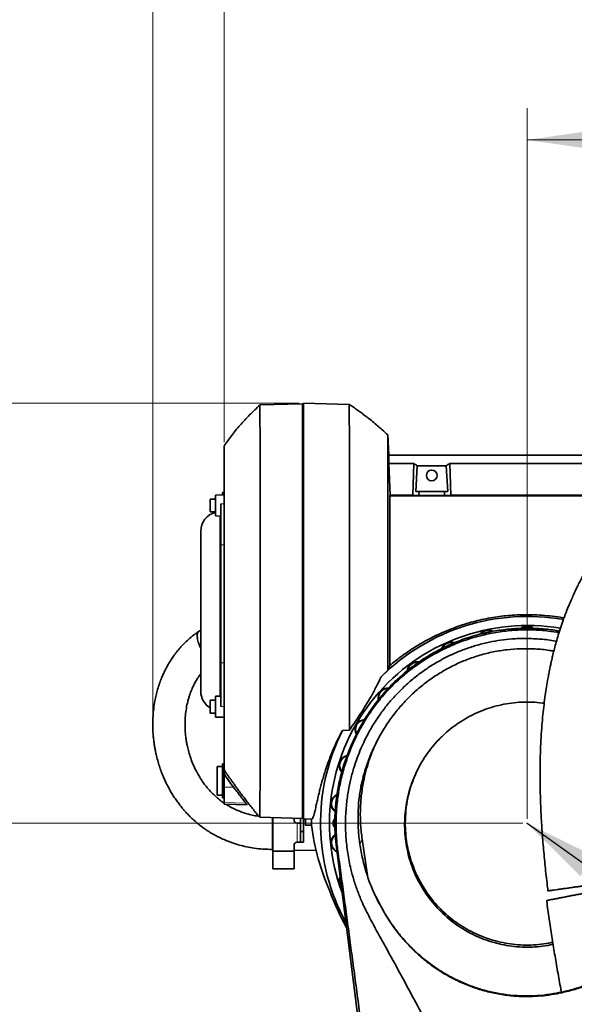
# Model space of a CAD drawing. Header units: millimetres. Extents: x 0 to 11920, y 0 to 8400.
# Tile 49 of 55: x 7765 to 8289, y 6710 to 7638. Entities that reach past the tile are written whole.
import ezdxf

# ---------------------------------------------------------------- set-up
doc = ezdxf.new("R2010")
doc.units = ezdxf.units.MM
doc.header["$LTSCALE"] = 20
doc.header["$PDSIZE"] = -1
doc.styles.add('SLDTEXTSTYLE0', font='TXT', dxfattribs={"width": 0.605})
doc.dimstyles.new('SLDDIMSTYLE0', dxfattribs={"dimtxt": 70, "dimasz": 70, "dimexe": 0, "dimexo": 0.0625, "dimgap": 17.5, "dimtad": 1, "dimdec": 1, "dimrnd": 1e-09, "dimzin": 12, "dimdsep": 46, "dimtxsty": 'SLDTEXTSTYLE0', "dimsah": 1, "dimcen": 0.09, "dimadec": 0, "dimazin": 3, "dimtfac": 1, "dimtofl": 0, "dimtmove": 0, "dimatfit": 3, "dimfxl": 1, "dimfrac": 2, "dimtolj": 1, "dimtzin": 12, "dimarcsym": 0})
doc.dimstyles.new('SLDDIMSTYLE1', dxfattribs={"dimtxt": 70, "dimasz": 70, "dimexe": 0, "dimexo": 0.0625, "dimgap": 17.5, "dimtad": 1, "dimdec": 0, "dimrnd": 1e-09, "dimzin": 12, "dimdsep": 46, "dimtxsty": 'SLDTEXTSTYLE0', "dimsah": 1, "dimcen": 0.09, "dimadec": 0, "dimazin": 3, "dimtfac": 1, "dimtofl": 0, "dimtmove": 0, "dimatfit": 3, "dimfxl": 1, "dimfrac": 2, "dimtolj": 1, "dimtzin": 12, "dimarcsym": 0})
doc.dimstyles.new('SLDDIMSTYLE2', dxfattribs={"dimtxt": 0.18, "dimasz": 70, "dimexe": 0, "dimexo": 0.0625, "dimgap": 0, "dimtad": 0, "dimtih": 1, "dimtoh": 1, "dimdec": 0, "dimrnd": 1e-09, "dimzin": 0, "dimdsep": 46, "dimtxsty": 'Standard', "dimsah": 1, "dimcen": 0.09, "dimadec": 0, "dimazin": 0, "dimtfac": 70, "dimtdec": 0, "dimtofl": 0, "dimtmove": 0, "dimatfit": 3, "dimfxl": 1, "dimfrac": 2, "dimtolj": 1, "dimtzin": 0, "dimarcsym": 0})

# ---------------------------------------------------------------- blocks, each defined once
blk = doc.blocks.new('_D_6')
at = {"color": 7, "linetype": 'Continuous', "lineweight": 0}
for p, q in [((8029.12, 7276.52), (6852.12, 7276.52)), ((6882.12, 7276.52), (6882.12, 4955.37)), ((8095.62, 4955.37), (6852.12, 4955.37))]:
    blk.add_line(p, q, dxfattribs=at)
at = {"color": 7, "linetype": 'Continuous', "lineweight": 18}
for points in [[(6882.12, 7276.52), (6872.12, 7206.52), (6892.12, 7206.52)], [(6882.12, 4955.37), (6892.12, 5025.37), (6872.12, 5025.37)]]:
    blk.add_solid(points, dxfattribs=at)
at = {"color": 7, "linetype": 'Continuous', "lineweight": 18, "insert": (6791.88, 6009), "char_height": 70, "attachment_point": 1, "rotation": 90, "style": 'SLDTEXTSTYLE0'}
blk.add_mtext('2321', dxfattribs=at)
blk = doc.blocks.new('_D_7')
at = {"color": 7, "linetype": 'Continuous', "lineweight": 0}
for p, q in [((7890.8, 6975.57), (7890.8, 7834.88)), ((9926.62, 7183.37), (9926.62, 7834.88)), ((7890.8, 7804.88), (9926.62, 7804.88))]:
    blk.add_line(p, q, dxfattribs=at)
at = {"color": 7, "linetype": 'Continuous', "lineweight": 18}
for centre, start, end in [((8869.09, 7858.59), 153.43495, 206.56505), ((8948.33, 7858.59), 333.43495, 26.56505)]:
    blk.add_arc(centre, 120.11, start, end, dxfattribs=at)
for points in [[(7890.8, 7804.88), (7960.8, 7794.88), (7960.8, 7814.88)], [(9926.62, 7804.88), (9856.62, 7814.88), (9856.62, 7794.88)]]:
    blk.add_solid(points, dxfattribs=at)
at = {"color": 7, "linetype": 'Continuous', "lineweight": 18, "insert": (8761.66, 7895.11), "char_height": 70, "attachment_point": 1, "style": 'SLDTEXTSTYLE0'}
blk.add_mtext('2082,5', dxfattribs=at)
blk = doc.blocks.new('_D_8')
at = {"color": 7, "linetype": 'Continuous', "lineweight": 0}
for p, q in [((7958.12, 7239.92), (7958.12, 7694.88)), ((9926.62, 7183.37), (9926.62, 7694.88)), ((7958.12, 7664.88), (9926.62, 7664.88))]:
    blk.add_line(p, q, dxfattribs=at)
at = {"color": 7, "linetype": 'Continuous', "lineweight": 18}
for points in [[(7958.12, 7664.88), (8028.12, 7654.88), (8028.12, 7674.88)], [(9926.62, 7664.88), (9856.62, 7674.88), (9856.62, 7654.88)]]:
    blk.add_solid(points, dxfattribs=at)
at = {"color": 7, "linetype": 'Continuous', "lineweight": 18, "insert": (8795.32, 7755.11), "char_height": 70, "attachment_point": 1, "style": 'SLDTEXTSTYLE0'}
blk.add_mtext('1968,5', dxfattribs=at)
blk = doc.blocks.new('_D_9')
at = {"color": 7, "linetype": 'Continuous', "lineweight": 0}
for p, q in [((8244.12, 6884.37), (8244.12, 7554.88)), ((9706.62, 7084.37), (9706.62, 7554.88)), ((9706.62, 7524.88), (8244.12, 7524.88))]:
    blk.add_line(p, q, dxfattribs=at)
at = {"color": 7, "linetype": 'Continuous', "lineweight": 18}
for points in [[(8244.12, 7524.88), (8314.12, 7514.88), (8314.12, 7534.88)], [(9706.62, 7524.88), (9636.62, 7534.88), (9636.62, 7514.88)]]:
    blk.add_solid(points, dxfattribs=at)
at = {"color": 7, "linetype": 'Continuous', "lineweight": 18, "insert": (8828.32, 7615.11), "char_height": 70, "attachment_point": 1, "style": 'SLDTEXTSTYLE0'}
blk.add_mtext('1462,5', dxfattribs=at)
blk = doc.blocks.new('_D_10')
at = {"color": 7, "linetype": 'Continuous', "lineweight": 0}
for p, q in [((8240.12, 6880.37), (6992.12, 6880.37)), ((7022.12, 6880.37), (7022.12, 5735.37)), ((8240.12, 5735.37), (6992.12, 5735.37))]:
    blk.add_line(p, q, dxfattribs=at)
at = {"color": 7, "linetype": 'Continuous', "lineweight": 18}
for points in [[(7022.12, 6880.37), (7012.12, 6810.37), (7032.12, 6810.37)], [(7022.12, 5735.37), (7032.12, 5805.37), (7012.12, 5805.37)]]:
    blk.add_solid(points, dxfattribs=at)
at = {"color": 7, "linetype": 'Continuous', "lineweight": 18, "insert": (6931.88, 6200.93), "char_height": 70, "attachment_point": 1, "rotation": 90, "style": 'SLDTEXTSTYLE0'}
blk.add_mtext('1145', dxfattribs=at)

msp = doc.modelspace()

# ---------------------------------------------------------------- linework, layer by layer
at = {"color": 7, "linetype": 'Continuous', "lineweight": 35}
for p, q in [((8032.12, 7275.89), (7991.94, 7274.84)), ((8033.12, 7275.83), (8032.12, 7275.89)), ((8032.12, 7275.89), (8032.12, 6884.85)), ((8033.12, 7276.52), (8033.12, 6884.22)), ((8033.12, 7276.52), (8076.26, 7275.39)), ((8077.24, 7274.7), (8076, 7275.56)), ((8076.26, 7275.39), (8076.26, 7275.38)), ((8113.6, 7227.37), (8112.59, 7246.62)), ((8112.77, 7246.16), (8112.6, 7246.31)), ((8113.6, 7227.37), (8113.6, 7219.66)), ((8113.6, 7227.37), (8363.12, 7227.37)), ((8115.03, 7189.82), (8113.6, 7219.66)), ((8137.13, 7219.66), (8113.6, 7219.66)), ((8136.22, 7189.82), (8137.13, 7219.66)), ((8140.47, 7217.48), (8139.01, 7193.37)), ((8140.47, 7217.48), (8167.77, 7217.48)), ((8167.77, 7217.48), (8169.23, 7193.37)), ((8172.01, 7189.82), (8171.11, 7219.66)), ((8171.11, 7219.66), (8327.13, 7219.66)), ((7958.12, 7190.06), (7950.12, 7189.92)), ((7950.12, 7175.9), (7950.12, 7189.92)), ((7958.12, 7192.37), (7956.62, 7192.33)), ((7956.62, 7192.33), (7956.62, 7190.04)), ((8114.62, 7189.19), (8115.03, 7189.82)), ((8114.62, 7189.19), (8114.62, 7029.14)), ((8351.87, 7189.19), (8114.62, 7189.19)), ((8115.03, 7189.82), (8136.22, 7189.82)), ((8141.99, 7189.47), (8136.22, 7189.82)), ((8139.01, 7193.37), (8142.11, 7193.37)), ((8142.11, 7193.37), (8141.99, 7189.47)), ((8166.25, 7189.47), (8141.99, 7189.47)), ((8166.13, 7193.37), (8142.11, 7193.37)), ((8166.25, 7189.47), (8166.13, 7193.37)), ((8169.23, 7193.37), (8166.13, 7193.37)), ((8166.25, 7189.47), (8172.01, 7189.82)), ((8326.22, 7189.82), (8172.01, 7189.82)), ((7950.12, 7186.06), (7945.12, 7186.06)), ((7945.12, 7174.06), (7945.12, 7186.06)), ((7955.12, 7142.86), (7955.12, 7181.65)), ((7945.12, 7174.06), (7950.12, 7174.06)), ((7950.12, 7170.2), (7950.12, 7175.9)), ((7950.12, 7170.2), (7955.12, 7170.12)), ((7936.12, 7155.9), (7936.12, 7004.84)), ((7955.12, 7031.7), (7955.12, 7142.86)), ((7955.12, 6990.4), (7955.12, 7031.7)), ((8106.33, 7018.35), (8112.59, 7024.54)), ((7950.12, 6996.26), (7945.12, 6996.26)), ((7945.12, 6984.26), (7945.12, 6996.26)), ((7955.12, 7000.21), (7950.12, 7000.12)), ((7950.12, 6986.1), (7950.12, 7000.12)), ((8105.84, 6997.93), (8105.84, 6997.93)), ((7950.12, 6980.4), (7950.12, 6986.1)), ((7945.12, 6984.26), (7950.12, 6984.26)), ((7950.12, 6980.4), (7958.12, 6980.26)), ((8076.39, 6968.17), (8069.85, 6967.87)), ((8081.88, 6961.82), (8080.35, 6958.62)), ((7956.62, 6933.87), (7951.62, 6933.87)), ((7951.62, 6933.87), (7951.62, 6906.87)), ((7958.12, 6936.37), (7956.62, 6936.33)), ((7956.62, 6936.33), (7956.62, 6904.41)), ((7958.12, 6914.42), (7958.12, 6927.17)), ((7958.12, 6899.77), (7958.12, 6914.42)), ((7951.62, 6906.87), (7956.62, 6906.87)), ((7956.62, 6904.41), (7958.12, 6904.37)), ((7958.12, 6898.37), (7958.12, 6899.77)), ((7958.12, 6898.37), (7979.76, 6897.8)), ((7991.94, 6885.9), (8032.12, 6884.85)), ((8004.12, 6882.37), (8004.12, 6885.58)), ((8004.12, 6882.37), (8004.12, 6860.37)), ((8024.12, 6885.06), (8024.12, 6883.37)), ((8030.12, 6884.9), (8030.12, 6872.37)), ((8032.12, 6884.85), (8033.12, 6884.91)), ((8033.12, 6884.91), (8033.12, 6872.37)), ((8035.12, 6884.28), (8033.12, 6884.22)), ((8040.8, 6884.43), (8035.12, 6884.28)), ((8035.12, 6878.37), (8035.12, 6884.28)), ((8030.12, 6880.37), (8027.12, 6880.37)), ((8040.77, 6878.37), (8035.12, 6878.37)), ((8030.12, 6872.37), (8033.12, 6872.37)), ((8030.12, 6872.37), (8030.12, 6862.37)), ((8033.12, 6872.37), (8033.12, 6862.37)), ((8088.4, 6865.28), (8093.37, 6831)), ((8003.77, 6855.64), (8004.12, 6855.63)), ((8004.12, 6860.37), (8004.12, 6854.04)), ((8024.12, 6854.04), (8024.12, 6859.37)), ((8024.12, 6854.98), (8045.04, 6854.5)), ((8027.12, 6862.37), (8030.12, 6862.37)), ((8030.12, 6862.37), (8033.12, 6862.37)), ((8162.79, 6084.19), (8064.08, 6857.39)), ((8004.12, 6854.04), (8024.12, 6854.04)), ((8004.12, 6854.04), (8004.12, 6837.37)), ((8024.12, 6854.04), (8024.12, 6837.37)), ((8063.23, 6854.28), (8063.88, 6854.27)), ((8004.12, 6837.37), (8024.12, 6837.37)), ((8108.12, 6798.29), (8107.74, 6799.09)), ((8273.52, 6719.82), (8273.6, 6720.4))]:
    msp.add_line(p, q, dxfattribs=at)
at = {"color": 8, "linetype": 'Continuous', "lineweight": 18}
for p, q in [((7955.12, 7181.65), (7958.12, 7181.66)), ((7954.12, 7040.84), (7954.12, 7170.13)), ((7955.12, 7142.86), (7958.12, 7142.89)), ((7954.12, 7000.19), (7954.12, 7040.84)), ((7955.12, 7031.7), (7958.12, 7031.68)), ((7955.12, 6990.4), (7958.12, 6990.4)), ((7958.12, 6914.42), (7966.96, 6914.36)), ((7958.12, 6899.77), (7978.73, 6899.25)), ((8027.12, 6880.37), (8027.12, 6862.37)), ((8086.4, 6860.3), (8088.4, 6865.28)), ((8065.49, 6854.26), (8064.08, 6857.39))]:
    msp.add_line(p, q, dxfattribs=at)
at = {"color": 7, "linetype": 'Continuous', "lineweight": 35}
msp.add_circle((8154.12, 7208.37), 5.1, dxfattribs=at)
for centre, radius, start, end in [((7954.12, 7155.9), 18, 102.83959, 180), ((8244.12, 6880.37), 195, 79.89182, 134.96151), ((8244.12, 6880.37), 186.5, 80.29756, 200.57249), ((8207.42, 7053.01), 9.5, 61.89352, 144.25837), ((8207.42, 7053.01), 9.14, 65.17252, 140.74187), ((8244.12, 7056.87), 9.5, 49.73824, 130.84174), ((8244.12, 7056.87), 9.14, 52.68107, 126.22974), ((8172.33, 7041.61), 9.5, 70.22448, 158.55778), ((8172.33, 7041.61), 9.14, 72.68709, 155.9258), ((8140.37, 7023.16), 9.5, 78.37684, 174.48548), ((8140.37, 7023.16), 9.14, 80.62094, 172.89386), ((7954.12, 7004.84), 18, 180, 240), ((8112.95, 6998.47), 9.5, 85.69364, 191.89234), ((8112.95, 6998.47), 9.14, 87.65594, 190.0603), ((8091.26, 6968.62), 9.5, 93.32534, 209.00924), ((8091.26, 6968.62), 9.14, 95.09876, 207.17534), ((8244.12, 6880.37), 195, 153.3386, 208.72031), ((8076.26, 6934.91), 9.5, 102.15149, 222.26541), ((8076.26, 6934.91), 9.14, 103.63358, 220.36221), ((8068.59, 6898.82), 9.5, 114.77251, 233.98763), ((8068.59, 6898.82), 9.14, 116.21507, 231.97609), ((8027.12, 6883.37), 3, 180, 270), ((8244.12, 6880.37), 203.36, 178.85719, 180.5635), ((8067.62, 6880.37), 6.5, 138.53472, 180), ((8067.62, 6880.37), 6.5, 180, 220.49631), ((8068.59, 6861.92), 9.5, 127.03954, 245.20783), ((8068.59, 6861.92), 9.14, 128.70825, 243.76197), ((8027.12, 6859.37), 3, 90, 180), ((8076.26, 6825.83), 9.5, 155.57821, 218.97249), ((8076.26, 6825.83), 9.14, 159.5064, 215.0443), ((8244.12, 6880.37), 196.78, 198.97971, 210.00458)]:
    msp.add_arc(centre, radius, start, end, dxfattribs=at)
for centre, major_axis, ratio, start_param, end_param in [((8101.57, 7080.37), (13.29, 146.8), 0.574205, 5.966268, 6.009786), ((8206.67, 7080.37), (-13.29, 146.8), 0.574205, 0.2734, 0.316917), ((8244.12, 6902.21), (0, 205.89), 0.994357, 1.686854, 2.000863)]:
    msp.add_ellipse(centre, major_axis=major_axis, ratio=ratio, start_param=start_param, end_param=end_param, dxfattribs=at)
for points, knots in [([(7991.94, 7274.81), (7988.67, 7271.74), (7982.16, 7265.59), (7973.17, 7255.87), (7965, 7246.05), (7960.37, 7239.24), (7958.12, 7235.92)], [0, 0, 0, 0, 0.261052, 0.520809, 0.766666, 1, 1, 1, 1]), ([(7991.94, 7274.81), (7991.94, 7274.82), (7991.95, 7274.9), (7991.95, 7274.59), (7991.97, 7273.73), (7991.97, 7271.89), (7991.99, 7268.84), (7992, 7265.07), (7992.01, 7260.97), (7992.02, 7255.86), (7992.03, 7249.58), (7992.04, 7242.14), (7992.04, 7234.37), (7992.05, 7226.81), (7992.06, 7218.06), (7992.06, 7208), (7992.07, 7196.99), (7992.08, 7186.31), (7992.08, 7176.28), (7992.09, 7166.68), (7992.09, 7157.63), (7992.09, 7149.04), (7992.09, 7140.26), (7992.09, 7131.17), (7992.1, 7121.79), (7992.1, 7112.46), (7992.1, 7101.8), (7992.1, 7088.9), (7992.1, 7073.43), (7992.1, 7059.34), (7992.1, 7047.58), (7992.1, 7038.26), (7992.1, 7029.16), (7992.09, 7020.28), (7992.09, 7011.51), (7992.09, 7002.72), (7992.09, 6993.96), (7992.08, 6985.56), (7992.08, 6975.91), (7992.07, 6965.19), (7992.07, 6954.14), (7992.06, 6944.37), (7992.05, 6936.13), (7992.05, 6928.69), (7992.04, 6921.95), (7992.03, 6915.62), (7992.02, 6909.91), (7992.02, 6904.86), (7992.01, 6900.59), (7992, 6896.31), (7991.99, 6892.32), (7991.98, 6889.21), (7991.96, 6887.22), (7991.96, 6886.2), (7991.95, 6885.81), (7991.95, 6885.91), (7991.95, 6885.91)], [0, 0, 0, 0, 0.002152, 0.018244, 0.03273, 0.057169, 0.081753, 0.101957, 0.122242, 0.140112, 0.164551, 0.189136, 0.20934, 0.229626, 0.247496, 0.272344, 0.297346, 0.316729, 0.336184, 0.354877, 0.369999, 0.385122, 0.400383, 0.415644, 0.431695, 0.447787, 0.462273, 0.484577, 0.511276, 0.538165, 0.55389, 0.569652, 0.584775, 0.599897, 0.615158, 0.630419, 0.64647, 0.662562, 0.677048, 0.701487, 0.726072, 0.746275, 0.766561, 0.78443, 0.802634, 0.821369, 0.84017, 0.857881, 0.875647, 0.891822, 0.91667, 0.941672, 0.961055, 0.98051, 0.999203, 1, 1, 1, 1]), ([(8076.39, 6968.17), (8076.39, 6971.99), (8076.4, 6979.69), (8076.4, 6991.93), (8076.41, 7004.7), (8076.41, 7017.94), (8076.41, 7031.26), (8076.41, 7044.54), (8076.42, 7057.44), (8076.41, 7070.18), (8076.42, 7083.23), (8076.42, 7096.55), (8076.41, 7108.81), (8076.41, 7119.43), (8076.41, 7128.75), (8076.41, 7137.99), (8076.41, 7148.56), (8076.4, 7160.02), (8076.4, 7171.1), (8076.4, 7180.49), (8076.39, 7188.59), (8076.39, 7196.44), (8076.39, 7205.24), (8076.38, 7214.51), (8076.37, 7223.17), (8076.37, 7230.27), (8076.36, 7236.22), (8076.36, 7241.8), (8076.35, 7247.65), (8076.34, 7253.52), (8076.33, 7259.17), (8076.32, 7263.99), (8076.31, 7268.04), (8076.3, 7271.41), (8076.28, 7273.9), (8076.27, 7275.2), (8076.26, 7275.33), (8076.26, 7275.39)], [0, 0, 0, 0, 0.03249, 0.065316, 0.098313, 0.131657, 0.164931, 0.196123, 0.22746, 0.256741, 0.286143, 0.319416, 0.350607, 0.373004, 0.395401, 0.418016, 0.440631, 0.473905, 0.505097, 0.527494, 0.549892, 0.572508, 0.595124, 0.628397, 0.659588, 0.681985, 0.704382, 0.726997, 0.749612, 0.780564, 0.811156, 0.841885, 0.872245, 0.904099, 0.939868, 0.975857, 1, 1, 1, 1]), ([(8076.26, 7275.39), (8077.57, 7274.49), (8080.17, 7272.72), (8083.98, 7270.03), (8087.69, 7267.35), (8091.27, 7264.68), (8096.83, 7260.41), (8104.08, 7254.56), (8109.82, 7249.2), (8112.59, 7246.62)], [0, 0, 0, 0, 0.102726, 0.203337, 0.301809, 0.398123, 0.492265, 0.755587, 1, 1, 1, 1]), ([(8112.59, 7024.54), (8112.59, 7027.62), (8112.59, 7033.8), (8112.59, 7043.31), (8112.59, 7053), (8112.59, 7062.45), (8112.59, 7071.59), (8112.59, 7082.03), (8112.59, 7094.17), (8112.59, 7108.01), (8112.59, 7121.81), (8112.59, 7135.29), (8112.59, 7148.27), (8112.59, 7160.76), (8112.59, 7172.82), (8112.59, 7184.18), (8112.59, 7194.74), (8112.59, 7204.47), (8112.59, 7213.43), (8112.59, 7221.41), (8112.59, 7228.32), (8112.59, 7234.19), (8112.59, 7239.03), (8112.59, 7242.31), (8112.59, 7244.4), (8112.59, 7245.67), (8112.59, 7246.47), (8112.59, 7246.57), (8112.59, 7246.62)], [0, 0, 0, 0, 0.030687, 0.06148, 0.0926, 0.123831, 0.151391, 0.179028, 0.22231, 0.265892, 0.310422, 0.355278, 0.39856, 0.442141, 0.486669, 0.531524, 0.574841, 0.618459, 0.663027, 0.707924, 0.751209, 0.794793, 0.839325, 0.884184, 0.912916, 0.941736, 0.970823, 1, 1, 1, 1]), ([(8442.47, 7246.18), (8441.65, 7246.09), (8439.55, 7245.86), (8436.35, 7245.23), (8433.05, 7244.44), (8430.16, 7243.61), (8426.64, 7242.47), (8422.43, 7240.88), (8417.13, 7238.57), (8411.3, 7235.68), (8405.12, 7232.24), (8399.51, 7228.81), (8394.75, 7225.68), (8390.99, 7223.08), (8387.84, 7220.81), (8385.08, 7218.76), (8382.26, 7216.6), (8378.96, 7214.01), (8375.37, 7211.07), (8371.53, 7207.82), (8367.53, 7204.3), (8363.29, 7200.43), (8358.98, 7196.34), (8354.74, 7192.15), (8349.82, 7187.12), (8344.31, 7181.2), (8338.26, 7174.34), (8331.88, 7166.7), (8325.15, 7158.13), (8318.02, 7148.36), (8311.03, 7138.03), (8305.61, 7129.32), (8301.73, 7122.69), (8299.44, 7118.64), (8297.44, 7114.98), (8295.78, 7111.87), (8294.44, 7109.3), (8293.3, 7107.05), (8292.11, 7104.67), (8290.65, 7101.69), (8288.83, 7097.85), (8286.68, 7093.14), (8284.24, 7087.51), (8281.48, 7080.76), (8278.63, 7073.25), (8275.94, 7065.47), (8273.61, 7058.15), (8271.62, 7051.36), (8269.94, 7045.12), (8268.53, 7039.54), (8267.38, 7034.61), (8266.39, 7030.18), (8265.48, 7025.84), (8264.59, 7021.31), (8263.55, 7015.71), (8262.41, 7008.92), (8261.19, 7000.81), (8260.04, 6992.02), (8259, 6982.55), (8258.07, 6972.34), (8257.3, 6961.3), (8256.71, 6949.36), (8256.35, 6936.48), (8256.27, 6922.7), (8256.51, 6908.07), (8257.08, 6892.63), (8258, 6876.43), (8259.27, 6859.49), (8260.91, 6841.86), (8262.43, 6827.46), (8263.51, 6818.93), (8263.81, 6816.49)], [0, 0, 0, 0, 0.007112, 0.018275, 0.027849, 0.036271, 0.044532, 0.060325, 0.076279, 0.096605, 0.118145, 0.138779, 0.153581, 0.166906, 0.177651, 0.186095, 0.195635, 0.20712, 0.220579, 0.233289, 0.24739, 0.262702, 0.277993, 0.293014, 0.307749, 0.33029, 0.352036, 0.372949, 0.399646, 0.42601, 0.452526, 0.479104, 0.489171, 0.498614, 0.506728, 0.513539, 0.519066, 0.523329, 0.527895, 0.534136, 0.542025, 0.551527, 0.562602, 0.575197, 0.590338, 0.604362, 0.617152, 0.628766, 0.639252, 0.648647, 0.656534, 0.663498, 0.670299, 0.677563, 0.685286, 0.697053, 0.70976, 0.723422, 0.738056, 0.753685, 0.770578, 0.788914, 0.808703, 0.829954, 0.852669, 0.876859, 0.902536, 0.929679, 0.958219, 0.988031, 1, 1, 1, 1]), ([(7958.12, 7235.8), (7958.12, 7235.84), (7958.12, 7235.98), (7958.12, 7235.09), (7958.12, 7233.12), (7958.12, 7230.01), (7958.12, 7225.89), (7958.12, 7220.66), (7958.12, 7214.44), (7958.12, 7207.31), (7958.12, 7199.32), (7958.12, 7190.38), (7958.12, 7180.66), (7958.12, 7170.3), (7958.12, 7159.34), (7958.12, 7147.69), (7958.12, 7135.57), (7958.12, 7123.15), (7958.12, 7110.46), (7958.12, 7097.4), (7958.12, 7084.25), (7958.12, 7071.17), (7958.12, 7058.19), (7958.12, 7045.21), (7958.12, 7032.51), (7958.12, 7020.24), (7958.12, 7008.41), (7958.12, 6996.96), (7958.12, 6986.14), (7958.12, 6976.07), (7958.12, 6966.75), (7958.12, 6958.13), (7958.12, 6950.42), (7958.12, 6943.68), (7958.12, 6937.9), (7958.12, 6933.09), (7958.12, 6929.46), (7958.12, 6927.88), (7958.12, 6927.17)], [0, 0, 0, 0, 0.009243, 0.037953, 0.066874, 0.09478, 0.122879, 0.15159, 0.180512, 0.208415, 0.236511, 0.265219, 0.294137, 0.322041, 0.350138, 0.378846, 0.407765, 0.435677, 0.463784, 0.492502, 0.521431, 0.549327, 0.577417, 0.606117, 0.635028, 0.662946, 0.691058, 0.719782, 0.748718, 0.776614, 0.804702, 0.833401, 0.86231, 0.890226, 0.918335, 0.947057, 0.97599, 1, 1, 1, 1]), ([(8278.93, 7073.92), (8278.56, 7074), (8274.99, 7074.72), (8268.12, 7075.63), (8258.35, 7076.62), (8246.37, 7077.18), (8232.19, 7076.91), (8218.57, 7075.52), (8207.67, 7073.71), (8199.46, 7071.99), (8191.31, 7069.91), (8183.32, 7067.51), (8175.53, 7064.81), (8167.94, 7061.83), (8160.46, 7058.54), (8153.05, 7054.91), (8145.75, 7050.95), (8138.55, 7046.67), (8131.55, 7042.09), (8123.43, 7036.33), (8117.96, 7031.87), (8114.62, 7029.14)], [0, 0, 0, 0, 0.0065657, 0.061777, 0.117401, 0.1731643, 0.2652056, 0.3578829, 0.4051911, 0.4525851, 0.5002405, 0.5479848, 0.5940303, 0.640159, 0.6865467, 0.7330255, 0.7805736, 0.828231, 0.8762402, 0.9243788, 1, 1, 1, 1]), ([(7934.35, 7061.31), (7932.8, 7060.24), (7929.38, 7057.86), (7924.7, 7053.91), (7920.31, 7049.75), (7916.62, 7045.79), (7913.33, 7041.86), (7910.48, 7038.07), (7907.99, 7034.4), (7905.93, 7031.08), (7904.09, 7027.84), (7902.41, 7024.62), (7900.72, 7021.1), (7898.97, 7017.04), (7897.11, 7012.14), (7895.37, 7006.71), (7893.91, 7001.15), (7892.62, 6995.02), (7891.63, 6988.51), (7891, 6981.77), (7890.76, 6975.81), (7890.79, 6970.67), (7890.95, 6966.83), (7891.14, 6964.08), (7891.31, 6962.03), (7891.54, 6959.74), (7891.88, 6956.94), (7892.36, 6953.59), (7893.04, 6949.7), (7894.03, 6944.93), (7895.36, 6939.66), (7897, 6934.24), (7898.7, 6929.36), (7900.42, 6924.99), (7902.2, 6920.91), (7904.04, 6917.06), (7906.07, 6913.19), (7908.29, 6909.28), (7910.76, 6905.32), (7913.32, 6901.56), (7915.78, 6898.23), (7918.05, 6895.36), (7920.35, 6892.64), (7922.93, 6889.76), (7926.06, 6886.53), (7929.71, 6883.08), (7933.62, 6879.73), (7937.46, 6876.75), (7941.02, 6874.23), (7944, 6872.29), (7946.67, 6870.67), (7949.38, 6869.11), (7952.82, 6867.29), (7957.07, 6865.26), (7961.87, 6863.24), (7967.17, 6861.32), (7972.92, 6859.57), (7979.45, 6858), (7986.84, 6856.72), (7995.04, 6855.82), (8000.8, 6855.7), (8003.78, 6855.64)], [0, 0, 0, 0, 0.018049, 0.039989, 0.060108, 0.078413, 0.094886, 0.112862, 0.127961, 0.141683, 0.154585, 0.168043, 0.181151, 0.197239, 0.216787, 0.239585, 0.261383, 0.281999, 0.31111, 0.337255, 0.360342, 0.380309, 0.397113, 0.405149, 0.412371, 0.421109, 0.432047, 0.445185, 0.460515, 0.478025, 0.501714, 0.523434, 0.543185, 0.560977, 0.576946, 0.593567, 0.60908, 0.625735, 0.643494, 0.660474, 0.675351, 0.688161, 0.699693, 0.713148, 0.728849, 0.746751, 0.764949, 0.781225, 0.795616, 0.808158, 0.816159, 0.826118, 0.838602, 0.853608, 0.871136, 0.887682, 0.906029, 0.926304, 0.948735, 0.973426, 1, 1, 1, 1]), ([(7936.12, 7061.79), (7936.11, 7061.79), (7935.67, 7061.89), (7934.97, 7061.72), (7934.04, 7061.24), (7933.36, 7060.35), (7932.91, 7059.12), (7932.7, 7057.6), (7932.75, 7055.79), (7933.05, 7053.64), (7933.51, 7051.99), (7933.76, 7051.1)], [0, 0, 0, 0, 0.002697, 0.127603, 0.247464, 0.370846, 0.489856, 0.612326, 0.731244, 0.853589, 1, 1, 1, 1]), ([(8081.91, 6961.81), (8082.01, 6962.05), (8084.13, 6966.89), (8089.24, 6975.92), (8097.45, 6988.74), (8106.93, 7000.89), (8116.6, 7011.36), (8126.22, 7020.29), (8135.5, 7027.83), (8145.5, 7034.9), (8156.13, 7041.36), (8168.03, 7047.51), (8181.13, 7053.05), (8195.48, 7057.74), (8210.33, 7061.25), (8225.37, 7063.47), (8240.45, 7064.42), (8255.44, 7064.03), (8266.91, 7063.04), (8273.28, 7061.76), (8274.7, 7061.48)], [0, 0, 0, 0, 0.003319, 0.068209, 0.133555, 0.199612, 0.266641, 0.316994, 0.368655, 0.42055, 0.474482, 0.528682, 0.592763, 0.657298, 0.722534, 0.788736, 0.852413, 0.916537, 0.981353, 1, 1, 1, 1]), ([(8105.84, 6997.93), (8107.89, 7000.29), (8112.23, 7005.28), (8119.36, 7012.46), (8127.6, 7019.91), (8136.78, 7027.21), (8147.72, 7034.78), (8160.08, 7042), (8172.47, 7047.91), (8183.8, 7052.34), (8193.79, 7055.59), (8205.37, 7058.62), (8218.6, 7061.1), (8233.66, 7062.64), (8248.97, 7062.85), (8262.59, 7062.01), (8270.96, 7060.58), (8274.24, 7060.02)], [0, 0, 0, 0, 0.049847, 0.105707, 0.161569, 0.227231, 0.292893, 0.373955, 0.455596, 0.511821, 0.568046, 0.623252, 0.702707, 0.782727, 0.864533, 0.946958, 1, 1, 1, 1]), ([(7933.76, 7051.1), (7934.02, 7050.34), (7934.54, 7048.8), (7935.36, 7046.88), (7935.95, 7045.78), (7936.12, 7045.45)], [0, 0, 0, 0, 0.406013, 0.823888, 1, 1, 1, 1]), ([(8167.77, 6657.85), (8165.43, 6662.32), (8160.76, 6671.27), (8150.99, 6688.96), (8134.29, 6720.12), (8117.45, 6751.26), (8102.69, 6777.85), (8095.39, 6791.3), (8089.12, 6803.89), (8084.19, 6815.73), (8080.59, 6826.43), (8077.28, 6838.5), (8074.63, 6852.01), (8072.91, 6867.35), (8072.52, 6882.97), (8073.42, 6897.61), (8075.26, 6910.71), (8077.66, 6922.22), (8080.51, 6932.55), (8083.73, 6942.05), (8087.08, 6950.46), (8091.43, 6959.95), (8097.01, 6970.38), (8103.99, 6981.3), (8111.41, 6991.25), (8118.88, 6999.95), (8127.11, 7008.35), (8135.91, 7016.2), (8145.58, 7023.62), (8155.32, 7030.07), (8165.28, 7035.72), (8175.49, 7040.65), (8186.16, 7044.92), (8197.24, 7048.48), (8208.24, 7051.18), (8219.08, 7053.08), (8230.67, 7054.34), (8243.31, 7054.81), (8256.97, 7054.08), (8266.5, 7053.09), (8271.4, 7052.02), (8271.82, 7051.93)], [0, 0, 0, 0, 0.028014, 0.056036, 0.112075, 0.22416, 0.252466, 0.28077, 0.309056, 0.330475, 0.351898, 0.37172, 0.399898, 0.428268, 0.457252, 0.486447, 0.509444, 0.530424, 0.551404, 0.568597, 0.58579, 0.601293, 0.626055, 0.650817, 0.672436, 0.694053, 0.713655, 0.736769, 0.758472, 0.780174, 0.800514, 0.820855, 0.841968, 0.863108, 0.884221, 0.903627, 0.923032, 0.947785, 0.972538, 0.997684, 1, 1, 1, 1]), ([(8269.32, 7042.59), (8267.94, 7042.87), (8262.12, 7044.03), (8251.56, 7044.89), (8238.15, 7045.12), (8224.96, 7044.11), (8212.18, 7042.07), (8199.47, 7038.93), (8187.19, 7034.76), (8175.37, 7029.63), (8164.14, 7023.61), (8153.31, 7016.64), (8143.08, 7008.81), (8133.46, 7000.12), (8124.57, 6990.7), (8116.37, 6980.5), (8108.75, 6969.29), (8101.83, 6957.04), (8095.78, 6943.73), (8090.77, 6929.82), (8088.46, 6920.18), (8087.3, 6915.34)], [0, 0, 0, 0, 0.017174, 0.072395, 0.128728, 0.180473, 0.233172, 0.285872, 0.339561, 0.390586, 0.442495, 0.494404, 0.547213, 0.599359, 0.652365, 0.705373, 0.759251, 0.818304, 0.877801, 0.93867, 1, 1, 1, 1]), ([(8114.62, 7029.14), (8114.29, 7028.41), (8113.62, 7026.89), (8112.94, 7025.34), (8112.59, 7024.54)], [0, 0, 0, 0, 0.486879, 1, 1, 1, 1]), ([(7958.12, 6899.38), (7957.81, 6899.59), (7956.32, 6900.57), (7953.67, 6902.6), (7950.08, 6905.6), (7946.63, 6908.91), (7943.63, 6912.15), (7940.91, 6915.41), (7938.09, 6919.15), (7934.75, 6924.18), (7931.36, 6930.27), (7928.38, 6936.83), (7926.12, 6943), (7924.46, 6948.61), (7923.34, 6953.36), (7922.58, 6957.41), (7922.03, 6961.1), (7921.58, 6965.13), (7921.27, 6969.78), (7921.2, 6975.49), (7921.53, 6981.9), (7922.41, 6988.65), (7923.55, 6994.09), (7924.67, 6998.23), (7925.56, 7001.06), (7926.43, 7003.53), (7927.36, 7005.92), (7928.5, 7008.56), (7930.01, 7011.72), (7932.01, 7015.35), (7934.04, 7018.64), (7935.58, 7020.65), (7936.12, 7021.36)], [0, 0, 0, 0, 0.006869, 0.032852, 0.063449, 0.097558, 0.127867, 0.152989, 0.185201, 0.226339, 0.282127, 0.336847, 0.386165, 0.429864, 0.469393, 0.497617, 0.524285, 0.555106, 0.590997, 0.631836, 0.686924, 0.739004, 0.787958, 0.813389, 0.835604, 0.854685, 0.871707, 0.892602, 0.918158, 0.948097, 0.981864, 1, 1, 1, 1]), ([(8106.33, 7018.35), (8104.83, 7015.23), (8101.84, 7009), (8095.5, 6997.42), (8087.17, 6983.68), (8079.99, 6973.34), (8076.39, 6968.17)], [0, 0, 0, 0, 0.177108, 0.354535, 0.676814, 1, 1, 1, 1]), ([(8064.08, 6857.39), (8063.66, 6861.2), (8062.83, 6868.84), (8062.48, 6881.28), (8062.99, 6894.62), (8064.67, 6908.79), (8067.45, 6922.78), (8071.32, 6936.51), (8076.25, 6949.86), (8082.19, 6962.76), (8089.11, 6975.11), (8096.91, 6986.94), (8102.86, 6994.26), (8105.84, 6997.93)], [0, 0, 0, 0, 0.076424, 0.152852, 0.247388, 0.341917, 0.436428, 0.530915, 0.625369, 0.719096, 0.81278, 0.906416, 1, 1, 1, 1]), ([(8065.49, 6854.26), (8065.21, 6856.52), (8064.5, 6862.19), (8063.88, 6871.37), (8063.7, 6882.95), (8064.33, 6895.78), (8066.1, 6909.97), (8068.98, 6924.23), (8073.07, 6938.54), (8078.34, 6952.62), (8083.98, 6964.62), (8089.49, 6974.57), (8094.5, 6982.62), (8099.91, 6990.45), (8103.86, 6995.43), (8105.83, 6997.93)], [0, 0, 0, 0, 0.044639, 0.112074, 0.179509, 0.270992, 0.362986, 0.458848, 0.555299, 0.653608, 0.752562, 0.814177, 0.875793, 0.937733, 1, 1, 1, 1]), ([(8260.25, 6993.41), (8259.69, 6993.51), (8255.96, 6994.16), (8248.91, 6994.6), (8239.12, 6994.65), (8229.39, 6993.79), (8219.79, 6992.15), (8210.41, 6989.72), (8201.17, 6986.48), (8192.26, 6982.47), (8183.75, 6977.73), (8175.69, 6972.34), (8168.04, 6966.22), (8160.95, 6959.49), (8154.48, 6952.19), (8148.66, 6944.42), (8143.46, 6936.1), (8139, 6927.4), (8135.31, 6918.39), (8132.39, 6909.13), (8130.24, 6899.53), (8128.91, 6889.81), (8128.41, 6880.06), (8128.73, 6870.36), (8129.88, 6860.62), (8131.84, 6851.04), (8134.59, 6841.69), (8138.1, 6832.65), (8142.4, 6823.85), (8147.42, 6815.47), (8153.11, 6807.56), (8159.4, 6800.19), (8166.37, 6793.31), (8173.87, 6787.07), (8181.86, 6781.49), (8190.23, 6776.62), (8199.08, 6772.42), (8208.23, 6769.01), (8217.62, 6766.38), (8227.14, 6764.56), (8236.88, 6763.53), (8246.66, 6763.31), (8256.38, 6764), (8263.7, 6764.95), (8267.73, 6765.94), (8268.63, 6766.16)], [0, 0, 0, 0, 0.004211, 0.0281788, 0.0523181, 0.0768549, 0.1006186, 0.1245894, 0.1487299, 0.1732672, 0.1970474, 0.2210356, 0.2451927, 0.2697449, 0.293553, 0.3175281, 0.3417595, 0.3663428, 0.3900823, 0.4139891, 0.4384177, 0.4630245, 0.4868198, 0.5108276, 0.5350075, 0.5595837, 0.5833564, 0.6073391, 0.6314947, 0.6560469, 0.679809, 0.7037791, 0.7279209, 0.7524602, 0.7762243, 0.8001957, 0.8243368, 0.848875, 0.8726534, 0.8966398, 0.9207951, 0.9453457, 0.9691499, 0.9931641, 1, 1, 1, 1]), ([(8040.8, 6884.43), (8041.04, 6884.53), (8041.53, 6884.73), (8042.29, 6886.28), (8043.1, 6888.76), (8044.03, 6892.42), (8045.05, 6896.94), (8046.13, 6901.86), (8047.18, 6906.45), (8048.28, 6911.03), (8049.46, 6915.65), (8050.77, 6920.48), (8052.23, 6925.46), (8053.91, 6930.79), (8055.82, 6936.38), (8058, 6942.25), (8060.46, 6948.36), (8063.24, 6954.7), (8066.33, 6961.21), (8068.67, 6965.64), (8069.85, 6967.87)], [0, 0, 0, 0, 0.072613, 0.145589, 0.219698, 0.294195, 0.377575, 0.440861, 0.494072, 0.542277, 0.590602, 0.633854, 0.678824, 0.723901, 0.76915, 0.814518, 0.860604, 0.906862, 0.953266, 1, 1, 1, 1]), ([(8088.4, 6865.28), (8087.86, 6869.72), (8086.79, 6878.61), (8086.59, 6892.18), (8087.46, 6905.87), (8089.35, 6918.32), (8091.88, 6929.4), (8094.85, 6939.39), (8098.22, 6948.72), (8100.97, 6954.64), (8102.17, 6957.21)], [0, 0, 0, 0, 0.1419634, 0.2849125, 0.4309732, 0.5781108, 0.6849775, 0.7922657, 0.9097539, 1, 1, 1, 1]), ([(7958.12, 6930.68), (7958.57, 6930), (7959.49, 6928.64), (7961, 6926.42), (7962.6, 6924.11), (7964.28, 6921.71), (7966.05, 6919.21), (7967.9, 6916.62), (7969.86, 6913.94), (7972.04, 6910.98), (7974.44, 6907.77), (7977.07, 6904.3), (7979.85, 6900.68), (7982.8, 6896.9), (7985.89, 6892.97), (7988.96, 6889.08), (7990.96, 6887.02), (7991.93, 6886.03)], [0, 0, 0, 0, 0.030424, 0.060864, 0.092702, 0.127228, 0.165541, 0.208528, 0.256904, 0.31126, 0.381369, 0.460695, 0.549968, 0.64997, 0.761584, 0.885385, 1, 1, 1, 1]), ([(8140.2, 6929.42), (8139.21, 6927.31), (8136.85, 6922.26), (8133.98, 6913.86), (8131.34, 6903.67), (8129.49, 6892.46), (8129.24, 6884.41), (8129.12, 6880.37)], [0, 0, 0, 0, 0.138156, 0.329493, 0.524088, 0.760738, 1, 1, 1, 1]), ([(7966.96, 6914.36), (7965.41, 6916.44), (7962.31, 6920.61), (7959.52, 6924.98), (7958.12, 6927.17)], [0, 0, 0, 0, 0.499478, 1, 1, 1, 1]), ([(7978.73, 6899.25), (7978.44, 6899.63), (7977.85, 6900.4), (7976.51, 6902.09), (7974.94, 6904.08), (7972.87, 6906.71), (7970.2, 6910.12), (7968.05, 6912.93), (7966.96, 6914.36)], [0, 0, 0, 0, 0.138334, 0.281421, 0.419522, 0.560532, 0.77659, 1, 1, 1, 1]), ([(8087.3, 6915.34), (8086.61, 6911), (8085.23, 6902.33), (8084.45, 6889.08), (8084.62, 6875.72), (8085.9, 6862), (8088.34, 6848.12), (8092.04, 6834.06), (8097.01, 6820.24), (8102.46, 6808.27), (8106.51, 6801.13), (8108.12, 6798.29)], [0, 0, 0, 0, 0.108188, 0.216378, 0.327164, 0.437951, 0.556601, 0.675251, 0.797332, 0.919412, 1, 1, 1, 1]), ([(7991.14, 6886.87), (7990.83, 6886.9), (7988.62, 6887.13), (7984.82, 6887.91), (7979.97, 6889.11), (7975.79, 6890.46), (7971.99, 6891.89), (7968.61, 6893.37), (7965.71, 6894.81), (7963.45, 6896.03), (7961.66, 6897.09), (7960.46, 6897.81), (7959.83, 6898.24), (7959.7, 6898.33)], [0, 0, 0, 0, 0.025635, 0.184668, 0.326193, 0.453122, 0.566733, 0.685605, 0.785187, 0.865064, 0.925227, 0.983653, 1, 1, 1, 1]), ([(7979.76, 6897.86), (7979.76, 6897.87), (7979.76, 6897.89), (7979.33, 6898.46), (7978.88, 6899.06), (7978.73, 6899.25)], [0, 0, 0, 0, 0.326024, 0.777703, 1, 1, 1, 1]), ([(8003.78, 6885.59), (8003.78, 6885.43), (8003.78, 6885.07), (8003.78, 6883.84), (8003.78, 6882.05), (8003.78, 6879.81), (8003.78, 6877.22), (8003.78, 6874.39), (8003.78, 6871.41), (8003.78, 6868.42), (8003.78, 6865.52), (8003.78, 6862.84), (8003.78, 6860.16), (8003.78, 6858.77), (8003.78, 6857.98)], [0, 0, 0, 0, 0.059349, 0.142121, 0.22522, 0.308258, 0.391088, 0.474298, 0.557038, 0.640222, 0.723148, 0.806107, 0.889273, 1, 1, 1, 1]), ([(8129.12, 6880.37), (8129.2, 6877.18), (8129.35, 6870.77), (8130.61, 6861.18), (8132.63, 6851.64), (8135.45, 6842.32), (8139.05, 6833.29), (8143.37, 6824.65), (8148.45, 6816.31), (8154.21, 6808.46), (8160.58, 6801.14), (8167.51, 6794.42), (8175.06, 6788.25), (8183.09, 6782.75), (8191.52, 6777.96), (8200.27, 6773.91), (8209.43, 6770.59), (8218.81, 6768.06), (8228.35, 6766.33), (8237.94, 6765.4), (8247.68, 6765.27), (8257.36, 6766.05), (8264.28, 6766.99), (8267.85, 6767.89), (8268.33, 6768.01)], [0, 0, 0, 0, 0.046723, 0.093797, 0.141203, 0.189407, 0.236142, 0.283211, 0.330657, 0.378882, 0.425566, 0.472581, 0.519944, 0.568105, 0.614756, 0.661732, 0.709047, 0.757168, 0.803807, 0.850768, 0.898065, 0.946169, 0.99282, 1, 1, 1, 1]), ([(8003.78, 6857.98), (8003.78, 6857.65), (8003.78, 6856.82), (8003.78, 6856.01), (8003.78, 6855.59), (8003.78, 6855.67), (8003.78, 6855.69)], [0, 0, 0, 0, 0.231094, 0.577949, 0.926187, 1, 1, 1, 1]), ([(8273.52, 6719.82), (8273.62, 6719.84), (8277.84, 6720.62), (8286.13, 6722.54), (8298.14, 6726.39), (8309.79, 6731.22), (8320.98, 6736.98), (8331.63, 6743.66), (8341.7, 6751.18), (8351.12, 6759.47), (8359.91, 6768.54), (8367.99, 6778.38), (8375.31, 6788.91), (8381.77, 6799.98), (8387.56, 6811.95), (8392.5, 6824.84), (8396.44, 6838.58), (8398.43, 6848.64), (8399.21, 6854.06), (8399.31, 6854.78)], [0, 0, 0, 0, 0.00158, 0.064973, 0.128598, 0.192228, 0.255628, 0.318948, 0.382484, 0.446029, 0.509362, 0.574356, 0.639561, 0.704775, 0.769783, 0.842739, 0.915833, 0.988795, 1, 1, 1, 1]), ([(8167.1, 6074.67), (8162.34, 6111.68), (8152.82, 6185.69), (8138.29, 6298.8), (8123.74, 6411.99), (8112.96, 6495.65), (8106.31, 6547.5), (8103.47, 6569.73), (8100.61, 6591.97), (8097.72, 6614.26), (8094.78, 6636.68), (8091.78, 6659.19), (8088.75, 6681.77), (8085.71, 6704.32), (8082.66, 6726.87), (8079.69, 6748.89), (8076.8, 6770.42), (8073.99, 6791.44), (8071.17, 6812.44), (8068.34, 6833.42), (8066.44, 6847.32), (8065.49, 6854.26)], [0, 0, 0, 0, 0.142457, 0.284915, 0.435653, 0.578314, 0.60687, 0.635446, 0.664008, 0.692539, 0.721057, 0.749952, 0.778853, 0.807771, 0.836697, 0.865612, 0.892494, 0.919393, 0.946284, 0.973147, 1, 1, 1, 1]), ([(8263.87, 6816.5), (8263.86, 6816.49), (8263.84, 6816.49), (8264.67, 6816.61), (8266.1, 6816.81), (8267.87, 6817.06), (8269.15, 6817.24), (8269.79, 6817.33)], [0, 0, 0, 0, 0.156491, 0.403466, 0.657709, 0.827622, 1, 1, 1, 1]), ([(8269.79, 6817.33), (8270.72, 6817.46), (8272.6, 6817.73), (8276.01, 6818.21), (8279.8, 6818.75), (8283.8, 6819.31), (8287.92, 6819.89), (8291.94, 6820.46), (8295.86, 6821.01), (8299.52, 6821.53), (8302.91, 6822.01), (8305.93, 6822.44), (8308.54, 6822.8), (8310.66, 6823.1), (8312.19, 6823.32), (8313.09, 6823.45), (8313.13, 6823.45), (8313.15, 6823.46)], [0, 0, 0, 0, 0.067772, 0.137448, 0.205245, 0.275162, 0.340368, 0.407572, 0.471066, 0.53638, 0.600368, 0.666083, 0.732529, 0.800713, 0.870783, 0.942698, 1, 1, 1, 1]), ([(8107.74, 6799.09), (8107.36, 6799.73), (8105.14, 6803.52), (8103.21, 6807.47), (8101.6, 6810.75)], [0, 0, 0, 0, 0.167884, 1, 1, 1, 1]), ([(8262.59, 6807.43), (8262.63, 6807.43), (8262.72, 6807.45), (8263.78, 6807.66), (8265.55, 6808), (8268.06, 6808.49), (8271.16, 6809.09), (8274.81, 6809.8), (8278.75, 6810.57), (8282.94, 6811.38), (8287.09, 6812.19), (8291.22, 6812.99), (8295.08, 6813.74), (8298.71, 6814.45), (8301.99, 6815.08), (8304.9, 6815.65), (8307.38, 6816.13), (8309.39, 6816.52), (8310.83, 6816.8), (8311.65, 6816.96), (8311.67, 6816.97), (8311.68, 6816.97)], [0, 0, 0, 0, 0.054199, 0.111591, 0.170632, 0.228295, 0.287741, 0.34357, 0.401218, 0.453879, 0.508263, 0.557877, 0.609027, 0.657067, 0.706467, 0.755084, 0.804983, 0.856067, 0.908465, 0.962879, 1, 1, 1, 1]), ([(8273.6, 6720.4), (8273.13, 6720.31), (8268.56, 6719.39), (8259.78, 6718.09), (8247.24, 6717.27), (8234.68, 6717.49), (8222.21, 6718.74), (8209.92, 6721.05), (8197.86, 6724.35), (8186.13, 6728.62), (8174.72, 6733.83), (8163.72, 6740.02), (8153.2, 6747.12), (8143.28, 6755.02), (8133.69, 6763.98), (8124.59, 6774.06), (8116.12, 6785.24), (8110.73, 6793.76), (8108.09, 6798.46), (8107.74, 6799.09)], [0, 0, 0, 0, 0.007338, 0.070615, 0.134121, 0.197631, 0.260911, 0.324129, 0.387564, 0.451007, 0.514236, 0.578834, 0.643642, 0.70846, 0.773072, 0.844937, 0.916936, 0.988808, 1, 1, 1, 1]), ([(8262.59, 6807.43), (8262.61, 6807.19), (8263.25, 6801.43), (8264.94, 6790.16), (8267.38, 6773.59), (8270.07, 6757.07), (8272.91, 6740.62), (8275.04, 6728.61), (8276.29, 6722.07), (8276.49, 6720.99)], [0, 0, 0, 0, 0.008179, 0.200897, 0.392992, 0.584204, 0.774231, 0.962777, 1, 1, 1, 1]), ([(8382.05, 6800.94), (8379.84, 6797), (8375.38, 6789.05), (8367.32, 6777.75), (8358.22, 6766.97), (8348.31, 6757.21), (8337.81, 6748.55), (8326.8, 6740.94), (8315, 6734.24), (8302.36, 6728.49), (8291.27, 6724.64), (8282.06, 6722.16), (8276.91, 6721.02), (8274.08, 6720.49), (8273.6, 6720.4)], [0, 0, 0, 0, 0.097556, 0.196856, 0.298506, 0.400999, 0.495265, 0.59024, 0.687508, 0.78559, 0.887132, 0.938335, 0.98966, 1, 1, 1, 1]), ([(8108.12, 6798.29), (8108.28, 6798.01), (8110.65, 6793.75), (8115.63, 6785.73), (8123.79, 6774.75), (8132.84, 6764.47), (8142.74, 6754.99), (8153.47, 6746.4), (8164.94, 6738.76), (8177.05, 6732.12), (8189.52, 6726.68), (8202.27, 6722.44), (8215.17, 6719.37), (8228.31, 6717.41), (8240.55, 6716.68), (8251.8, 6716.92), (8262, 6717.83), (8269.22, 6718.96), (8273.04, 6719.73), (8273.52, 6719.82)], [0, 0, 0, 0, 0.005114, 0.075271, 0.145672, 0.216062, 0.286204, 0.356501, 0.427071, 0.497627, 0.567903, 0.635093, 0.702546, 0.769991, 0.837168, 0.888972, 0.940838, 0.992642, 1, 1, 1, 1])]:
    msp.add_open_spline(points, degree=3, knots=knots, dxfattribs=at)
at = {"color": 7, "linetype": 'Continuous', "lineweight": 0}
for p in [(8033.12, 7276.52), (7890.8, 6971.57), (8244.12, 6880.37)]:
    msp.add_point(p, dxfattribs=at)

# ---------------------------------------------------------------- dimensions: what is measured, and where the dimension line sits
at = {"color": 7, "linetype": 'Continuous', "lineweight": 18}
dim = msp.add_linear_dim(base=(9926.62, 7804.88), p1=(7890.8, 6971.57), p2=(9926.62, 7179.37), angle=0, text='(<>)', dimstyle='SLDDIMSTYLE1', dxfattribs=at)
dim.commit()
dim.dimension.update_dxf_attribs({"geometry": '_D_7', "text_midpoint": (8908.71, 7804.88), "dimtype": 160})
for base, p1, p2, picture, middle in [((9926.62, 7664.88), (7958.12, 7235.92), (9926.62, 7179.37), '_D_8', (8942.37, 7664.88)), ((8244.12, 7524.88), (9706.62, 7080.37), (8244.12, 6880.37), '_D_9', (8975.37, 7524.88))]:
    dim = msp.add_linear_dim(base=base, p1=p1, p2=p2, dimstyle='SLDDIMSTYLE0', dxfattribs=at)
    dim.commit()
    dim.dimension.update_dxf_attribs({"geometry": picture, "text_midpoint": middle, "dimtype": 160})
for base, p1, p2, dimstyle, picture, middle in [((6882.12, 4955.37), (8033.12, 7276.52), (8099.62, 4955.37), 'SLDDIMSTYLE1', '_D_6', (6882.12, 6115.94)), ((7022.12, 5735.37), (8244.12, 6880.37), (8244.12, 5735.37), 'SLDDIMSTYLE0', '_D_10', (7022.12, 6307.87))]:
    dim = msp.add_linear_dim(base=base, p1=p1, p2=p2, angle=90, dimstyle=dimstyle, dxfattribs=at)
    dim.commit()
    dim.dimension.update_dxf_attribs({"geometry": picture, "text_midpoint": middle, "dimtype": 160})

# ---------------------------------------------------------------- leaders
at = {"color": 7, "linetype": 'Continuous', "lineweight": 0}
msp.add_leader([(8244.12, 6880.37), (8530, 6676.11)], dimstyle='SLDDIMSTYLE2', dxfattribs=at)

doc.saveas('drawing.dxf')
